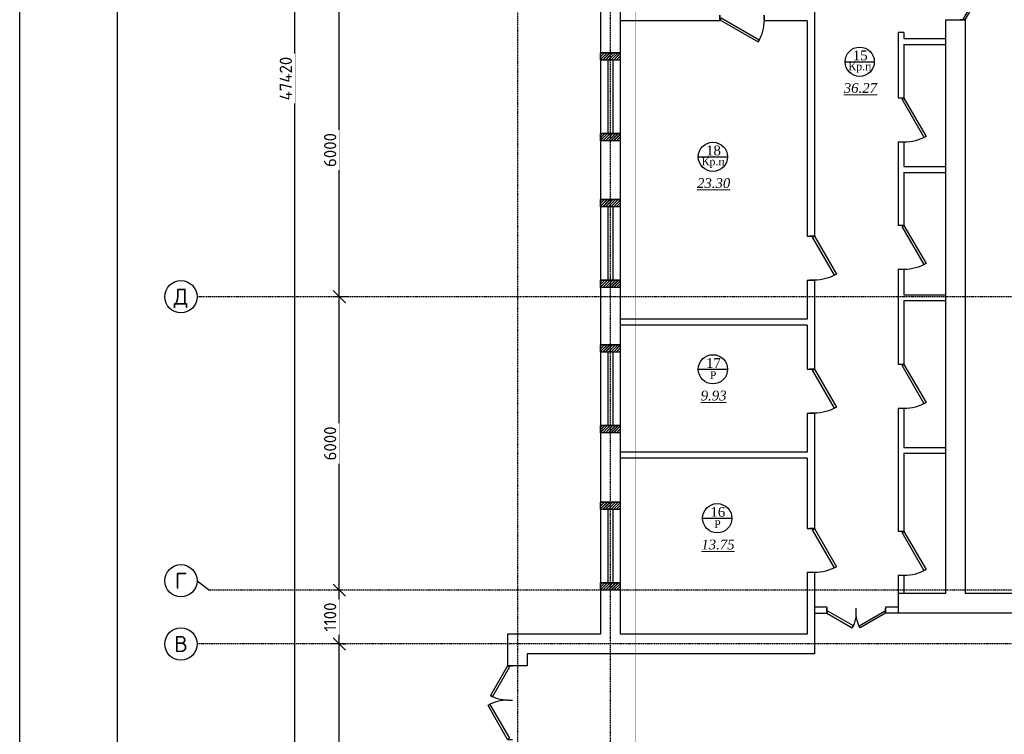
# Model space of a CAD drawing. Header units: inches. Extents: x 8001 to 766003, y -84601 to 563258.
# Tile 163 of 188: x 458584 to 478702, y 391716 to 406328. Entities that reach past the tile are written whole.
import ezdxf
from ezdxf.enums import TextEntityAlignment as Align

# ---------------------------------------------------------------- set-up
doc = ezdxf.new("R2010")
doc.units = ezdxf.units.IN
doc.header["$MEASUREMENT"] = 0
doc.linetypes.add('Dashed', pattern=[19.05, 12.7, -6.35])
doc.layers.add('.', color=7, linetype='Continuous', lineweight=15)
doc.layers.add('РАЗРЕЗ', color=7, linetype='Continuous')
doc.styles.add('GOST', font='isocpeur.ttf')
doc.styles.add('Text style', font='isocpeur.ttf', dxfattribs={"height": 250})
doc.styles.add('TIEMS', font='times.ttf')
doc.dimstyles.new('Dim Style', dxfattribs={"dimtxt": 250, "dimasz": 250, "dimexe": 125, "dimexo": 62.5, "dimgap": 62.5, "dimtad": 1, "dimdec": 0, "dimtxsty": 'Text style', "dimblk": 'OBLIQUE', "dimcen": 250, "dimclrd": 256, "dimclre": 256, "dimclrt": 256, "dimadec": 0, "dimazin": 0, "dimtfac": 1, "dimtdec": 0, "dimtmove": 0, "dimatfit": 3, "dimldrblk": 'OBLIQUE', "dimfxl": 1, "dimlwd": -1, "dimlwe": -1, "dimarcsym": 0})

# ---------------------------------------------------------------- blocks, each defined once
blk = doc.blocks.new('_Oblique')
at = {"color": 0, "linetype": 'ByBlock', "lineweight": -2}
blk.add_line((-0.5, -0.5), (0.5, 0.5), dxfattribs=at)
blk = doc.blocks.new('*D210')
at = {"transparency": 16777216}
for p, q in [((172960, 185656), (172960, 194926)), ((173023, 194926), (173085, 194926)), ((173023, 185656), (173085, 185656))]:
    blk.add_line(p, q, dxfattribs=at)
at = {"layer": 'Defpoints', "color": 0, "transparency": 16777216}
for p in [(172960, 194926), (172960, 194926), (172960, 185656)]:
    blk.add_point(p, dxfattribs=at)
at = {"transparency": 16777216, "xscale": 250, "yscale": 250, "zscale": 250}
for p, rotation in [((172960, 194926), 90), ((172960, 185656), 270)]:
    blk.add_blockref('_Oblique', p, dxfattribs=dict(at, rotation=rotation))
at = {"transparency": 16777216, "insert": (172773, 190291), "char_height": 250, "attachment_point": 5, "rotation": 90, "style": 'Text style', "bg_fill": 3, "box_fill_scale": 1.25, "bg_fill_color": 256, "bg_fill_true_color": 13158600, "bg_fill_transparency": 0}
blk.add_mtext('9270', dxfattribs=at)
blk = doc.blocks.new('*D211')
at = {"transparency": 16777216}
for p, q in [((172054, 182776), (172054, 230196)), ((172117, 230196), (172179, 230196)), ((172117, 182776), (172179, 182776))]:
    blk.add_line(p, q, dxfattribs=at)
at = {"layer": 'Defpoints', "color": 0, "transparency": 16777216}
for p in [(172054, 230196), (172054, 230196), (172054, 182776)]:
    blk.add_point(p, dxfattribs=at)
at = {"transparency": 16777216, "xscale": 250, "yscale": 250, "zscale": 250}
for p, rotation in [((172054, 230196), 90), ((172054, 182776), 270)]:
    blk.add_blockref('_Oblique', p, dxfattribs=dict(at, rotation=rotation))
at = {"transparency": 16777216, "insert": (171867, 206486), "char_height": 250, "attachment_point": 5, "rotation": 90, "style": 'Text style', "bg_fill": 3, "box_fill_scale": 1.25, "bg_fill_color": 256, "bg_fill_true_color": 13158600, "bg_fill_transparency": 0}
blk.add_mtext('47420', dxfattribs=at)
blk = doc.blocks.new('kb-axis')
blk.add_circle((0, 0), 1)
at = {"style": 'GOST'}
blk.add_attdef('AXIS', text='', height=1, dxfattribs=at).set_placement((0, 0), align=Align.MIDDLE_CENTER)
blk = doc.blocks.new('*U9')
at = {"color": 5}
for p, q in [((-36, 0), (-36, 4)), ((0, 0), (0, 4))]:
    blk.add_line(p, q, dxfattribs=at)
blk.add_lwpolyline([(0, 0), (-31.18, -18), (-32.05, -16.48), (-0.88, 1.52)], close=True, dxfattribs=at)
blk.add_arc((0, 0), 36, 180, 210, dxfattribs=at)
blk = doc.blocks.new('*U287')
at = {"color": 5}
for p, q in [((0, 0), (0, 4)), ((36, 0), (36, 4))]:
    blk.add_line(p, q, dxfattribs=at)
blk.add_lwpolyline([(0, 0), (31.18, -18), (32.05, -16.48), (0.88, 1.52)], close=True, dxfattribs=at)
blk.add_arc((0, 0), 36, 330, 0, dxfattribs=at)
blk = doc.blocks.new('*U288')
at = {"color": 5}
for p, q in [((0, 0), (0, 4)), ((24, 0), (24, 4))]:
    blk.add_line(p, q, dxfattribs=at)
blk.add_lwpolyline([(0, 0), (20.78, -12), (21.66, -10.48), (0.88, 1.52)], close=True, dxfattribs=at)
blk.add_arc((0, 0), 24, 330, 0, dxfattribs=at)
blk = doc.blocks.new('*U130')
at = {"color": 5}
for p, q in [((-28, 0), (-28, 4)), ((0, 0), (0, 4))]:
    blk.add_line(p, q, dxfattribs=at)
blk.add_lwpolyline([(0, 0), (-24.25, -14), (-25.12, -12.48), (-0.88, 1.52)], close=True, dxfattribs=at)
blk.add_arc((0, 0), 28, 180, 210, dxfattribs=at)
blk = doc.blocks.new('*U131')
at = {"color": 5}
for p, q in [((-32, 0), (-32, 4)), ((0, 0), (0, 4))]:
    blk.add_line(p, q, dxfattribs=at)
blk.add_lwpolyline([(0, 0), (-27.71, -16), (-28.59, -14.48), (-0.88, 1.52)], close=True, dxfattribs=at)
blk.add_arc((0, 0), 32, 180, 210, dxfattribs=at)
blk = doc.blocks.new('*D214')
at = {"transparency": 16777216}
for p, q in [((173023, 196026), (172835, 196026)), ((172960, 194926), (172960, 196026)), ((173023, 194926), (172835, 194926))]:
    blk.add_line(p, q, dxfattribs=at)
at = {"layer": 'Defpoints', "color": 0, "transparency": 16777216}
for p in [(172960, 196026), (173085, 196026), (173085, 194926)]:
    blk.add_point(p, dxfattribs=at)
at = {"transparency": 16777216, "xscale": 250, "yscale": 250, "zscale": 250}
for p, rotation in [((172960, 196026), 90), ((172960, 194926), 270)]:
    blk.add_blockref('_Oblique', p, dxfattribs=dict(at, rotation=rotation))
at = {"transparency": 16777216, "insert": (172773, 195476), "char_height": 250, "attachment_point": 5, "rotation": 90, "style": 'Text style', "bg_fill": 3, "box_fill_scale": 1.25, "bg_fill_color": 256, "bg_fill_true_color": 13158600, "bg_fill_transparency": 0}
blk.add_mtext('1100', dxfattribs=at)
blk = doc.blocks.new('*D215')
at = {"transparency": 16777216}
for p, q in [((173139, 202026), (172835, 202026)), ((172960, 196026), (172960, 202026)), ((173023, 196026), (172835, 196026))]:
    blk.add_line(p, q, dxfattribs=at)
at = {"layer": 'Defpoints', "color": 0, "transparency": 16777216}
for p in [(172960, 202026), (173202, 202026), (173085, 196026)]:
    blk.add_point(p, dxfattribs=at)
at = {"transparency": 16777216, "xscale": 250, "yscale": 250, "zscale": 250}
for p, rotation in [((172960, 202026), 90), ((172960, 196026), 270)]:
    blk.add_blockref('_Oblique', p, dxfattribs=dict(at, rotation=rotation))
at = {"transparency": 16777216, "insert": (172773, 199026), "char_height": 250, "attachment_point": 5, "rotation": 90, "style": 'Text style', "bg_fill": 3, "box_fill_scale": 1.25, "bg_fill_color": 256, "bg_fill_true_color": 13158600, "bg_fill_transparency": 0}
blk.add_mtext('6000', dxfattribs=at)
blk = doc.blocks.new('*D216')
at = {"transparency": 16777216}
for p, q in [((173125, 208026), (172835, 208026)), ((172960, 202026), (172960, 208026)), ((173139, 202026), (172835, 202026))]:
    blk.add_line(p, q, dxfattribs=at)
at = {"layer": 'Defpoints', "color": 0, "transparency": 16777216}
for p in [(172960, 208026), (173188, 208026), (173202, 202026)]:
    blk.add_point(p, dxfattribs=at)
at = {"transparency": 16777216, "xscale": 250, "yscale": 250, "zscale": 250}
for p, rotation in [((172960, 208026), 90), ((172960, 202026), 270)]:
    blk.add_blockref('_Oblique', p, dxfattribs=dict(at, rotation=rotation))
at = {"transparency": 16777216, "insert": (172773, 205026), "char_height": 250, "attachment_point": 5, "rotation": 90, "style": 'Text style', "bg_fill": 3, "box_fill_scale": 1.25, "bg_fill_color": 256, "bg_fill_true_color": 13158600, "bg_fill_transparency": 0}
blk.add_mtext('6000', dxfattribs=at)
blk = doc.blocks.new('sjjg')
at = {"layer": '.'}
h = blk.add_hatch(dxfattribs=at)
h.set_pattern_fill('JIS_LC_8', color=32, scale=5)
h.set_pattern_definition([(45, (1858980.19, 2042514.227), (-27.57716447, 27.57716447), []), (45, (1858982.19, 2042514.227), (-27.57716447, 27.57716447), [])])
h.paths.add_polyline_path([(178697.8, 205365.7), (178497.8, 205365.7), (178497.8, 205215.7), (178697.8, 205215.7)])
h.paths.add_polyline_path([(178497.8, 205365.7), (178297.8, 205365.7), (178297.8, 205215.7), (178497.8, 205215.7)])
h.paths.add_polyline_path([(178497.8, 207015.7), (178297.8, 207015.7), (178297.8, 206865.7), (178497.8, 206865.7)])
h.paths.add_polyline_path([(178697.8, 207015.7), (178497.8, 207015.7), (178497.8, 206865.7), (178697.8, 206865.7)])
h = blk.add_hatch(dxfattribs=at)
h.set_pattern_fill('JIS_LC_8', color=32, scale=5)
h.set_pattern_definition([(45, (1858980.19, 2039514.227), (-27.57716447, 27.57716447), []), (45, (1858982.19, 2039514.227), (-27.57716447, 27.57716447), [])])
h.paths.add_polyline_path([(178697.8, 202365.7), (178497.8, 202365.7), (178497.8, 202215.7), (178697.8, 202215.7)])
h.paths.add_polyline_path([(178497.8, 202365.7), (178297.8, 202365.7), (178297.8, 202215.7), (178497.8, 202215.7)])
h.paths.add_polyline_path([(178497.8, 204015.7), (178297.8, 204015.7), (178297.8, 203865.7), (178497.8, 203865.7)])
h.paths.add_polyline_path([(178697.8, 204015.7), (178497.8, 204015.7), (178497.8, 203865.7), (178697.8, 203865.7)])
h = blk.add_hatch(dxfattribs=at)
h.set_pattern_fill('JIS_LC_8', color=32, scale=5)
h.set_pattern_definition([(45, (1858980.19, 2036544.227), (-27.57716447, 27.57716447), []), (45, (1858982.19, 2036544.227), (-27.57716447, 27.57716447), [])])
h.paths.add_polyline_path([(178697.8, 199395.7), (178497.8, 199395.7), (178497.8, 199245.7), (178697.8, 199245.7)])
h.paths.add_polyline_path([(178497.8, 199395.7), (178297.8, 199395.7), (178297.8, 199245.7), (178497.8, 199245.7)])
h.paths.add_polyline_path([(178497.8, 201045.7), (178297.8, 201045.7), (178297.8, 200895.7), (178497.8, 200895.7)])
h.paths.add_polyline_path([(178697.8, 201045.7), (178497.8, 201045.7), (178497.8, 200895.7), (178697.8, 200895.7)])
h = blk.add_hatch(dxfattribs=at)
h.set_pattern_fill('JIS_LC_8', color=32, scale=5)
h.set_pattern_definition([(45, (1858980.19, 2033324.227), (-27.57716447, 27.57716447), []), (45, (1858982.19, 2033324.227), (-27.57716447, 27.57716447), [])])
h.paths.add_polyline_path([(178697.8, 196175.7), (178497.8, 196175.7), (178497.8, 196025.7), (178697.8, 196025.7)])
h.paths.add_polyline_path([(178497.8, 196175.7), (178297.8, 196175.7), (178297.8, 196025.7), (178497.8, 196025.7)])
h.paths.add_polyline_path([(178497.8, 197825.7), (178297.8, 197825.7), (178297.8, 197675.7), (178497.8, 197675.7)])
h.paths.add_polyline_path([(178697.8, 197825.7), (178497.8, 197825.7), (178497.8, 197675.7), (178697.8, 197675.7)])
at = {"color": 1, "linetype": 'Dashed', "ltscale": 2}
for p, q in [((176597.8, 230395.7), (176597.8, 174874.9)), ((178497.8, 220925.7), (178497.8, 174874.9)), ((244447.8, 202025.7), (170054.2, 202025.7)), ((248447.8, 196025.7), (170310.5, 196025.7)), ((248647.8, 194925.7), (170054.2, 194925.7))]:
    blk.add_line(p, q, dxfattribs=at)
for p, q in [((178297.8, 220725.7), (178297.8, 195125.7)), ((178697.8, 213675.7), (178697.8, 201565.7)), ((182667.8, 213425.7), (182667.8, 203265.7)), ((178697.8, 207665.7), (178697.8, 201565.7)), ((180737.8, 207665.7), (178697.8, 207665.7)), ((180737.8, 207785.7), (180737.8, 207665.7)), ((181637.8, 207785.7), (181637.8, 207665.7)), ((182517.8, 207665.7), (181637.8, 207665.7)), ((182517.8, 207665.7), (182517.8, 203265.7)), ((185347.8, 207685.7), (185747.8, 207685.7)), ((185347.8, 207685.7), (185347.8, 195955.7)), ((185747.8, 207685.7), (185747.8, 195955.7)), ((184377.8, 207425.7), (184377.8, 206084.4)), ((184497.8, 207425.7), (184377.8, 207425.7)), ((184497.8, 207425.7), (184497.8, 207305.7)), ((184497.8, 207305.7), (185347.8, 207305.7)), ((184497.8, 207185.7), (184497.8, 206084.4)), ((184497.8, 207185.7), (185347.8, 207185.7)), ((178697.8, 207015.7), (178297.8, 207015.7)), ((178697.8, 207015.7), (178297.8, 207015.7)), ((178697.8, 206865.7), (178297.8, 206865.7)), ((184497.8, 206084.4), (184377.8, 206084.4)), ((178697.8, 205365.7), (178297.8, 205365.7)), ((178697.8, 205215.7), (178297.8, 205215.7)), ((178697.8, 205215.7), (178297.8, 205215.7)), ((184377.8, 205184.4), (184377.8, 203482.9)), ((184497.8, 205184.4), (184377.8, 205184.4)), ((184497.8, 205184.4), (184497.8, 204685.7)), ((184497.8, 204685.7), (185347.8, 204685.7)), ((184497.8, 204565.7), (184497.8, 203482.9)), ((184497.8, 204565.7), (185347.8, 204565.7)), ((178697.8, 204015.7), (178297.8, 204015.7)), ((178697.8, 204015.7), (178297.8, 204015.7)), ((178697.8, 203865.7), (178297.8, 203865.7)), ((184497.8, 203482.9), (184377.8, 203482.9)), ((182517.8, 203265.7), (182667.8, 203265.7)), ((184377.8, 202582.9), (184377.8, 200640.3)), ((184497.8, 202582.9), (184377.8, 202582.9)), ((184497.8, 202582.9), (184497.8, 202065.7)), ((178697.8, 202365.7), (178297.8, 202365.7)), ((178697.8, 202215.7), (178297.8, 202215.7)), ((178697.8, 202215.7), (178297.8, 202215.7)), ((182517.8, 202365.7), (182517.8, 201565.7)), ((182517.8, 202365.7), (182667.8, 202365.7)), ((182667.8, 202365.7), (182667.8, 200545.7)), ((184497.8, 202065.7), (185347.8, 202065.7)), ((184497.8, 201945.7), (184497.8, 200640.3)), ((184497.8, 201945.7), (185347.8, 201945.7)), ((182517.8, 201565.7), (178697.8, 201565.7)), ((178697.8, 201565.7), (178697.8, 198845.7)), ((178697.8, 201445.7), (178697.8, 198845.7)), ((182517.8, 201445.7), (178697.8, 201445.7)), ((182517.8, 201445.7), (182517.8, 200545.7)), ((178697.8, 201045.7), (178297.8, 201045.7)), ((178697.8, 200895.7), (178297.8, 200895.7)), ((184497.8, 200640.3), (184377.8, 200640.3)), ((182517.8, 200545.7), (182667.8, 200545.7)), ((182517.8, 199645.7), (182517.8, 198845.7)), ((182517.8, 199645.7), (182667.8, 199645.7)), ((182667.8, 199645.7), (182667.8, 197284.6)), ((184377.8, 199740.3), (184377.8, 197225.7)), ((184497.8, 199740.3), (184377.8, 199740.3)), ((184497.8, 199740.3), (184497.8, 198945.7)), ((178697.8, 199395.7), (178297.8, 199395.7)), ((178697.8, 199245.7), (178297.8, 199245.7)), ((178697.8, 198845.7), (178697.8, 195125.7)), ((182517.8, 198845.7), (178697.8, 198845.7)), ((184497.8, 198945.7), (185347.8, 198945.7)), ((184497.8, 198825.7), (184497.8, 197225.7)), ((184497.8, 198825.7), (185347.8, 198825.7)), ((182517.8, 198725.7), (178697.8, 198725.7)), ((182517.8, 198725.7), (182517.8, 197284.6)), ((178697.8, 197825.7), (178297.8, 197825.7)), ((178697.8, 197825.7), (178297.8, 197825.7)), ((178697.8, 197675.7), (178297.8, 197675.7)), ((178697.8, 197675.7), (178297.8, 197675.7)), ((182517.8, 197284.6), (182667.8, 197284.6)), ((184497.8, 197225.7), (184377.8, 197225.7)), ((182517.8, 196384.6), (182517.8, 195125.7)), ((182667.8, 196384.6), (182667.8, 194725.7)), ((178697.8, 196175.7), (178297.8, 196175.7)), ((184377.8, 196325.7), (184377.8, 195555.7)), ((184497.8, 196325.7), (184377.8, 196325.7)), ((184497.8, 196325.7), (184497.8, 195955.7)), ((178697.8, 196025.7), (178297.8, 196025.7)), ((178697.8, 196025.7), (178297.8, 196025.7)), ((185347.8, 195955.7), (184377.8, 195955.7)), ((197417.8, 195955.7), (185747.8, 195955.7)), ((182922.8, 195675.7), (182667.8, 195675.7)), ((182667.8, 195555.7), (182922.8, 195555.7)), ((182922.8, 195675.7), (182922.8, 195555.7)), ((184377.8, 195675.7), (184122.8, 195675.7)), ((184122.8, 195675.7), (184122.8, 195555.7)), ((194142.8, 195555.7), (184122.8, 195555.7)), ((176399.4, 195125.7), (176399.4, 194475.7)), ((178297.8, 195125.7), (176399.4, 195125.7)), ((182517.8, 195125.7), (178697.8, 195125.7)), ((176799.4, 194725.7), (176799.4, 194475.7)), ((182667.8, 194725.7), (176799.4, 194725.7)), ((176799.4, 194475.7), (176399.4, 194475.7))]:
    blk.add_line(p, q)
at = {"color": 5}
for p, q in [((178447.8, 206865.7), (178447.8, 205365.7)), ((178547.8, 206865.7), (178547.8, 205365.7)), ((178447.8, 203865.7), (178447.8, 202365.7)), ((178547.8, 203865.7), (178547.8, 202365.7)), ((178447.8, 200895.7), (178447.8, 199395.7)), ((178547.8, 200895.7), (178547.8, 199395.7)), ((178447.8, 197675.7), (178447.8, 196175.7)), ((178547.8, 197675.7), (178547.8, 196175.7))]:
    blk.add_line(p, q, dxfattribs=at)
blk.add_lwpolyline([(170054.2, 196218.7), (170310.5, 196025.7)])
at = {"layer": 'РАЗРЕЗ', "linetype": 'ByBlock', "lineweight": 25, "ltscale": 2}
blk.add_line((182667.8, 196384.6), (182517.8, 196384.6), dxfattribs=at)
for points in [[(178297.8, 207015.7), (178697.8, 207015.7), (178697.8, 206865.7), (178297.8, 206865.7)], [(178297.8, 205365.7), (178697.8, 205365.7), (178697.8, 205215.7), (178297.8, 205215.7)], [(178297.8, 204015.7), (178697.8, 204015.7), (178697.8, 203865.7), (178297.8, 203865.7)], [(178297.8, 202365.7), (178697.8, 202365.7), (178697.8, 202215.7), (178297.8, 202215.7)], [(178297.8, 201045.7), (178697.8, 201045.7), (178697.8, 200895.7), (178297.8, 200895.7)], [(178297.8, 199395.7), (178697.8, 199395.7), (178697.8, 199245.7), (178297.8, 199245.7)], [(178297.8, 197825.7), (178697.8, 197825.7), (178697.8, 197675.7), (178297.8, 197675.7)], [(178297.8, 196175.7), (178697.8, 196175.7), (178697.8, 196025.7), (178297.8, 196025.7)]]:
    blk.add_lwpolyline(points, close=True, dxfattribs=at)
for points in [[(183294.1, 206830.7), (183892, 206830.7)], [(180295.7, 204886.8), (180893.6, 204886.8)], [(180295.7, 200542.1), (180893.6, 200542.1)], [(180383.9, 197496.1), (180981.8, 197496.1)]]:
    blk.add_lwpolyline(points, dxfattribs=at)
for centre in [(183593, 206830.7), (180594.6, 204886.8), (180594.6, 200542.1), (180682.9, 197496.1)]:
    blk.add_circle(centre, 299, dxfattribs=at)
at = {"color": 5, "yscale": 25, "zscale": 25}
for name, p, xscale, rotation in [('*U288', (185747.8, 207685.7), 25, 90.00000000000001), ('*U287', (184497.8, 206084.4), -25, 90), ('*U287', (184497.8, 203482.9), -25, 90), ('*U287', (182667.8, 203265.7), -25, 90), ('*U287', (184497.8, 200640.3), -25, 90), ('*U287', (182667.8, 200545.7), -25, 90), ('*U287', (182667.8, 197284.6), -25, 90), ('*U287', (184497.8, 197225.7), -25, 90), ('*U130', (176399.4, 194475.7), -25, 270), ('*U131', (176399.4, 192975.7), 25, 270)]:
    blk.add_blockref(name, p, dxfattribs=dict(at, xscale=xscale, rotation=rotation))
for name, p, xscale in [('*U9', (180737.8, 207685.7), -25), ('*U288', (182922.8, 195555.7), 25), ('*U288', (184122.8, 195555.7), -25)]:
    blk.add_blockref(name, p, dxfattribs=dict(at, xscale=xscale))
at = {"xscale": 330, "yscale": 330, "zscale": 330}
for p, values in [((169724.2, 202025.7), {'AXIS': 'Д'}), ((169724.2, 196218.7), {'AXIS': 'Г'}), ((169724.2, 194925.7), {'AXIS': 'В'})]:
    blk.add_blockref('kb-axis', p, dxfattribs=at).add_auto_attribs(values)
at = {"lineweight": 0, "ltscale": 100, "attachment_point": 5, "style": 'TIEMS'}
for s, insert, char_height, width in [('\\A1;15', (183604.5, 206959.2), 200, 250.18), ('\\A1;Кр.п', (183596.9, 206710.6), 160, 925.177), ('\\A1;18', (180606, 205015.2), 200, 250.18), ('\\A1;Кр.п', (180598.5, 204766.7), 160, 925.177), ('\\A1;17', (180606, 200670.5), 200, 250.18), ('\\A1;Р', (180598.5, 200421.9), 160, 925.177), ('\\A1;16', (180694.3, 197624.5), 200, 250.18), ('\\A1;Р', (180686.7, 197375.9), 160, 925.177)]:
    blk.add_mtext(s, dxfattribs=dict(at, insert=insert, char_height=char_height, width=width))
at = {"lineweight": 0, "ltscale": 100, "char_height": 200, "attachment_point": 5, "style": 'TIEMS'}
for s, insert in [('\\A1;{\\fTimes New Roman|b0|i1|c204|p18;\\L36.27}', (183607.3, 206292)), ('\\A1;{\\fTimes New Roman|b0|i1|c204|p18;\\L23.30}', (180608.9, 204348.1)), ('\\A1;{\\fTimes New Roman|b0|i1|c204|p18;\\L9.93}', (180608.9, 200003.4)), ('\\A1;{\\fTimes New Roman|b0|i1|c204|p18;\\L13.75}', (180697.2, 196957.3))]:
    blk.add_mtext(s, dxfattribs=dict(at, insert=insert))
for base, p1, p2, picture, middle in [((172054.5, 230195.7), (172054.5, 182775.7), (172054.5, 230195.7), '*D211', (171867, 206485.7)), ((172960.2, 194925.7), (172960.2, 185655.7), (172960.2, 194925.7), '*D210', (172772.7, 190290.7))]:
    dim = blk.add_linear_dim(base=base, p1=p1, p2=p2, angle=90, dimstyle='Dim Style', override={"dimtfill": 1, "dimarcsym": 1})
    dim.commit()
    dim.dimension.update_dxf_attribs({"geometry": picture, "text_midpoint": middle})
dim = blk.add_linear_dim(base=(172960.2, 196025.7), p1=(173085.2, 194925.7), p2=(173085.2, 196025.7), angle=90, dimstyle='Dim Style', override={"dimtfill": 1, "dimarcsym": 1})
dim.commit()
dim.dimension.update_dxf_attribs({"geometry": '*D214', "text_midpoint": (172772.7, 195475.7)})
dim = blk.add_linear_dim(base=(172960.2, 202025.7), p1=(173085.2, 196025.7), p2=(173201.5, 202025.7), angle=90, dimstyle='Dim Style', override={"dimtmove": 1, "dimtfill": 1, "dimarcsym": 1})
dim.commit()
dim.dimension.update_dxf_attribs({"geometry": '*D215', "text_midpoint": (172772.7, 199025.7)})
dim = blk.add_linear_dim(base=(172960.2, 208025.7), p1=(173201.5, 202025.7), p2=(173187.6, 208025.7), angle=90, dimstyle='Dim Style', override={"dimtmove": 1, "dimtfill": 1, "dimarcsym": 1})
dim.commit()
dim.dimension.update_dxf_attribs({"geometry": '*D216', "text_midpoint": (172772.7, 205025.7)})

msp = doc.modelspace()

# ---------------------------------------------------------------- block references
msp.add_blockref('sjjg', (292154.516, 198637.601))

# ---------------------------------------------------------------- next in the draw order: linework, layer by layer
for points in [[(458584.157, 432588.364), (558584.157, 432588.364), (558584.157, 363188.364), (458584.157, 363188.364)], [(460584.157, 432088.364), (558084.157, 432088.364), (558084.157, 363688.364), (460584.157, 363688.364)]]:
    msp.add_lwpolyline(points, close=True)
at = {"color": 5, "linetype": 'ByBlock', "const_width": 10}
msp.add_lwpolyline([(471167.743, 421891.093), (471167.743, 390242.24)], dxfattribs=at)

doc.saveas('drawing.dxf')
